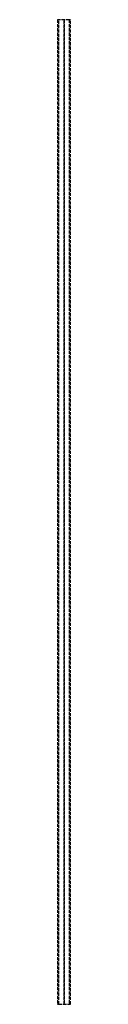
# Model space of a CAD drawing. Header units: millimetres. Extents: x -3 to 3, y 0 to 458.
import ezdxf

# ---------------------------------------------------------------- set-up
doc = ezdxf.new("R2010")
doc.units = ezdxf.units.MM
doc.header["$LTSCALE"] = 10
doc.linetypes.add('ALLCAD_Strich', pattern=[0.2, 0.15, -0.05])
for name, color, linetype in [('BESCH_KONT_sich_schn_ansi_2d', 40, 'Continuous'), ('BESCH_KONT_sich_schn_grun_2d', 10, 'Continuous'), ('BESCH_KONT_sich_schn_seit_2d', 160, 'Continuous')]:
    doc.layers.add(name, color=color, linetype=linetype)

msp = doc.modelspace()

# ---------------------------------------------------------------- linework, layer by layer
at = {"layer": 'BESCH_KONT_sich_schn_ansi_2d', "linetype": 'ALLCAD_Strich'}
for p, q in [((-3.02, 0, 86.4), (-2.42, 0, 87)), ((-3.02, 0, 0.6), (-3.02, 0, 86.4)), ((-2.42, 0), (-3.02, 0, 0.6)), ((-2.42, 0, 87), (2.38, 0, 87)), ((-2.42, 0), (2.38, 0)), ((-0.03, 0, 0), (-0.03, 0, 0.01)), ((-0.03, 0, 0.01), (-0.03, 0, 0)), ((-0.02, 0, 0), (-0.02, 0, 0)), ((-0.02, 0, 0.01), (-0.02, 0, 0.01)), ((-0.02, 0, 0), (-0.02, 0, 0)), ((-0.02, 0, 0.01), (-0.02, 0, 0.01)), ((-0.02, 0, 0.01), (-0.02, 0, 0)), ((-0.02, 0, 0), (-0.02, 0, 0.01)), ((-0.02, 0, 0.01), (-0.02, 0, 0.01)), ((-0.02, 0, 0.01), (-0.02, 0, 0)), ((-0.02, 0, 0.01), (-0.02, 0, 0.01)), ((-0.02, 0, 0), (-0.02, 0, 0)), ((-0.02, 0, 0), (-0.02, 0, 0.01)), ((-0.02, 0, 0), (-0.02, 0, 0)), ((-0.02, 0, 0), (-0.02, 0, 0)), ((-0.02, 0, 0), (-0.02, 0, 0)), ((-0.02, 0, 0.01), (-0.02, 0, 0.01)), ((-0.01, 0, 0), (-0.01, 0, 0)), ((-0.01, 0, 0.01), (-0.01, 0, 0.01)), ((-0.01, 0, 0), (-0.01, 0, 0.01)), ((-0.01, 0, 0), (-0.01, 0, 0)), ((-0.01, 0, 0.01), (-0.01, 0, 0)), ((-0.01, 0, 0.01), (-0.01, 0, 0.01)), ((-0.01, 0, 0.01), (-0.01, 0, 0)), ((-0.01, 0, 0), (-0.01, 0, 0.01)), ((-0.01, 0, 0.01), (-0.01, 0, 0.01)), ((2.98, 0, 0.6), (2.38, 0)), ((2.38, 0, 87), (2.98, 0, 86.4)), ((2.98, 0, 0.6), (2.98, 0, 86.4))]:
    msp.add_line(p, q, dxfattribs=at)
at = {"layer": 'BESCH_KONT_sich_schn_ansi_2d', "linetype": 'ALLCAD_Strich', "extrusion": (0, 1, 0)}
for centre, radius, start, end in [((0.02, 0.01), 0.00271, 0, 90), ((0.02, 0), 0.00271, 270, 0), ((0.02, 0.01), 0.00116, 90, 180), ((0.02, 0), 0.00116, 180, 270), ((0.02, 0.01), 0.00093, 90, 180), ((0.02, 0.01), 0.00093, 180, 270), ((0.01, 0.01), 0.00271, 0, 90), ((0.01, 0), 0.00271, 270, 0), ((0.01, 0.01), 0.00116, 90, 180), ((0.01, 0), 0.00116, 180, 270)]:
    msp.add_arc(centre, radius, start, end, dxfattribs=at)
at = {"layer": 'BESCH_KONT_sich_schn_ansi_2d', "linetype": 'ALLCAD_Strich', "extrusion": (0, -1, 0)}
for centre, radius, start, end in [((-0.02, 0), 0.00116, 180, 270), ((-0.02, 0.01), 0.00116, 90, 180), ((-0.02, 0), 0.00271, 270, 0), ((-0.02, 0.01), 0.00271, 0, 90), ((-0.02, 0.01), 0.00217, 270, 0), ((-0.02, 0.01), 0.00217, 0, 90), ((-0.01, 0), 0.00116, 180, 270), ((-0.01, 0.01), 0.00116, 90, 180), ((-0.01, 0), 0.00271, 270, 0), ((-0.01, 0.01), 0.00271, 0, 90)]:
    msp.add_arc(centre, radius, start, end, dxfattribs=at)
at = {"layer": 'BESCH_KONT_sich_schn_grun_2d', "linetype": 'ALLCAD_Strich'}
for p, q in [((-2.4, 458), (-3, 458)), ((-3, 458), (-3, 0)), ((2.4, 458), (-2.4, 458)), ((-2.4, 0), (-2.4, 458)), ((3, 458), (2.4, 458)), ((2.4, 458), (2.4, 0)), ((3, 0), (3, 458)), ((-3, 0), (-2.4, 0)), ((-2.4, 0), (2.4, 0)), ((-0.01, 0), (-0.01, 0)), ((-0.01, 0), (-0.01, 0)), ((-0.01, 0), (-0.01, 0)), ((-0.01, 0), (-0.01, 0)), ((-0.01, 0), (-0.01, 0)), ((-0.01, 0), (0, 0)), ((-0.01, 0), (-0.01, 0)), ((-0.01, 0), (-0.01, 0)), ((-0.01, 0), (-0.01, 0)), ((-0.01, 0), (-0.01, 0)), ((0, 0), (0, 0)), ((0, 0), (0, 0)), ((0.01, 0), (0, 0)), ((0, 0), (0, 0)), ((0, 0), (0, 0)), ((0, 0), (0, 0)), ((0, 0), (0, 0)), ((0, 0), (0, 0)), ((0, 0), (0, 0)), ((0, 0), (0, 0)), ((0, 0), (0, 0)), ((0, 0), (0, 0)), ((0.01, 0), (0.01, 0)), ((0.01, 0), (0.01, 0)), ((0.01, 0), (0.01, 0)), ((0.01, 0), (0.01, 0)), ((0.01, 0), (0.01, 0)), ((0.01, 0), (0.01, 0)), ((0.01, 0), (0.01, 0)), ((0.01, 0), (0.01, 0)), ((0.01, 0), (0.01, 0)), ((2.4, 0), (3, 0))]:
    msp.add_line(p, q, dxfattribs=at)
at = {"layer": 'BESCH_KONT_sich_schn_seit_2d', "linetype": 'ALLCAD_Strich'}
for p, q in [((0, 458, 0.6), (0, 458)), ((0, 458, 0.6), (0, 458, 86.4)), ((0, 458, 87), (0, 458, 86.4)), ((0, 458), (0, 0)), ((0, 0, 0.6), (0, 458, 0.6)), ((0, 0, 87), (0, 458, 87)), ((0, 458, 86.4), (0, 0, 86.4)), ((0, 0, 86.4), (0, 0, 87)), ((0, 0, 0.6), (0, 0, 86.4)), ((0, 0), (0, 0, 0.6)), ((0, 0, 0.01), (0, -0.01, 0.01)), ((0, 0, 0.01), (0, -0.01, 0.01)), ((0, 0, 0), (0, -0.01, 0)), ((0, 0, 0), (0, -0.01, 0)), ((0, 0, 0), (0, -0.01, 0)), ((0, 0, 0.01), (0, -0.01, 0.01)), ((0, -0.01, 0.01), (0, 0, 0.01)), ((0, 0, 0.01), (0, -0.01, 0.01)), ((0, 0, 0), (0, -0.01, 0)), ((0, 0, 0.01), (0, -0.01, 0.01)), ((0, 0, 0.01), (0, -0.01, 0.01)), ((0, 0, 0), (0, -0.01, 0)), ((0, 0, 0), (0, -0.01, 0)), ((0, 0, 0.01), (0, -0.01, 0.01)), ((0, 0, 0.01), (0, -0.01, 0.01)), ((0, -0.01, 0.01), (0, -0.01, 0.01)), ((0, -0.01, 0), (0, -0.01, 0.01)), ((0, -0.01, 0), (0, -0.01, 0))]:
    msp.add_line(p, q, dxfattribs=at)

doc.saveas('drawing.dxf')
